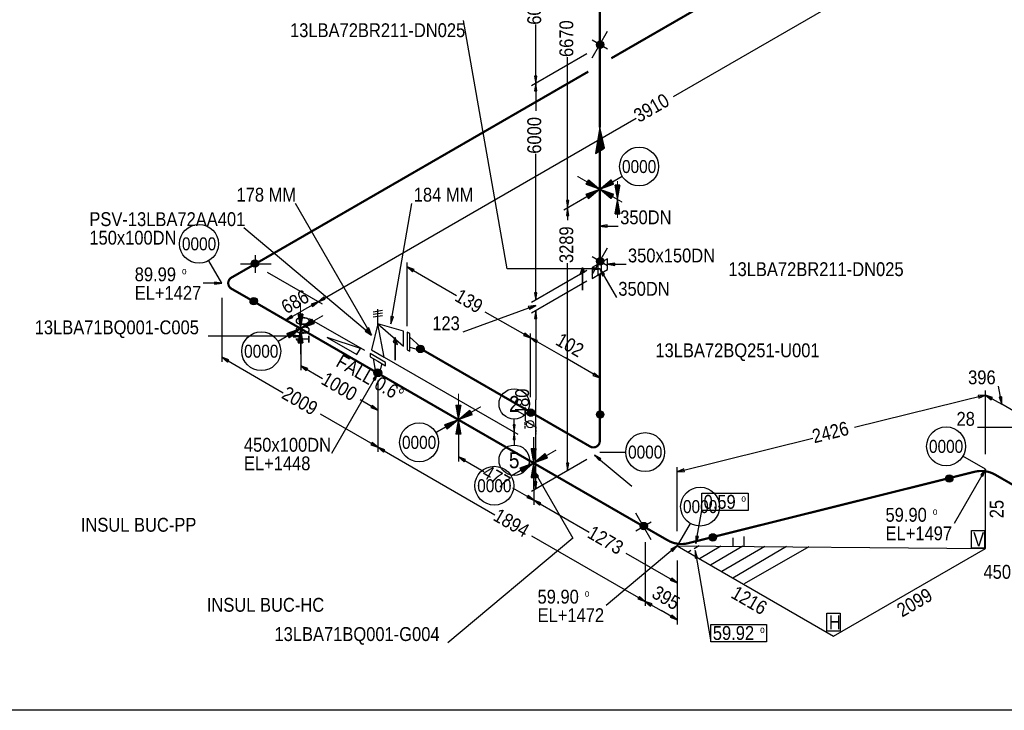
# Model space of a CAD drawing. Extents: x 0 to 841, y 0 to 594.
# Tile 1 of 4: x 178 to 444, y 10 to 196. Entities that reach past the tile are written whole.
import ezdxf
from ezdxf.enums import TextEntityAlignment as Align

# ---------------------------------------------------------------- set-up
doc = ezdxf.new("R2010")
doc.units = 0
doc.linetypes.add('GT100', pattern=[1, 0.666667, -0.333333])
doc.styles.add('ARIAL', font='arial.ttf')

msp = doc.modelspace()

# ---------------------------------------------------------------- linework, layer by layer
at = {"layer": 'ACE01', "color": 7}
for p, q in [((317.7, 181.2), (317.1, 181.2)), ((317.1, 177.2), (317.7, 177.2)), ((334.7, 150.65), (340.76, 154.15)), ((326.3, 147.6), (325.7, 147.6)), ((325.7, 143.6), (326.3, 143.6)), ((336.7, 140.4), (336.7, 141)), ((232.69, 125.3), (229.19, 131.36)), ((338.8, 130.1), (338.8, 130.7)), ((284.2, 128.4), (284.6, 129)), ((332.7, 129.5), (332.7, 128.9)), ((335.4, 127.3), (336, 127.7)), ((230.7, 125.6), (230.7, 125)), ((317.7, 122.7), (317.1, 122.7)), ((256.8, 119.6), (257.2, 119)), ((260.6, 121), (260.2, 121.6)), ((315.4, 119), (315.7, 118.3)), ((251.9, 116), (251.5, 116.6)), ((279, 116.2), (278.3, 116.3)), ((317.1, 115.8), (317.7, 115.8)), ((253.95, 113.05), (247.89, 109.55)), ((271.8, 112.8), (271.4, 112.3)), ((272.4, 113.2), (271.8, 112.8)), ((314.5, 111.8), (314.1, 111.2)), ((252, 111.3), (252, 110.7)), ((317.5, 109.2), (317.9, 109.8)), ((234.2, 104), (234.6, 104.6)), ((255.5, 101.7), (255.9, 102.3)), ((333.2, 101), (332.8, 100.4)), ((273.5, 99.5), (274.1, 99.1)), ((436.8, 95), (437, 94.3)), ((440.3, 93.8), (440.7, 94.4)), ((443.2, 94.6), (442.5, 94.5)), ((273.3, 92.3), (272.9, 91.7)), ((296.55, 88.45), (290.49, 84.95)), ((311.9, 87.1), (311.3, 87.1)), ((311.3, 83.1), (311.9, 83.1)), ((273.3, 82.3), (272.9, 81.7)), ((276.3, 79.7), (276.7, 80.3)), ((298.1, 77.1), (298.5, 77.7)), ((334.6, 77.4), (335, 77.9)), ((334.7, 79.7), (341.7, 79.7)), ((438.76, 75.11), (432.7, 78.61)), ((316.85, 76.75), (310.79, 73.25)), ((326.3, 76.7), (325.7, 76.7)), ((357.6, 74.5), (357.4, 75.2)), ((437.5, 73.6), (438.1, 73.2)), ((317.7, 71.7), (317.1, 71.7)), ((315.4, 68), (315, 67.4)), ((318.4, 65.4), (318.8, 66)), ((355.64, 54.39), (359.14, 60.45)), ((361.3, 56.9), (360.6, 57)), ((353.9, 53.4), (354.3, 52.9)), ((360.4, 51.1), (361.1, 51.2)), ((354.1, 45.7), (353.7, 45.1)), ((345.4, 40.7), (345, 40.1)), ((348.4, 38.1), (348.8, 38.7)), ((354.1, 35.7), (353.7, 35.1))]:
    msp.add_line(p, q, dxfattribs=at)
at = {"layer": 'ACE01', "color": 1}
msp.add_line((317.6, 72.8), (318.2, 73.2), dxfattribs=at)
at = {"layer": 'ACE01', "color": 7, "flags": 128}
for points in [[(10, 584), (831, 584), (831, 10), (10, 10), (10, 584)], [(439.2, 224.5), (354.5, 175.6)], [(317.4, 179.2), (317.4, 195.1)], [(332.6, 186.1), (336.8, 193.3)], [(336.8, 188.5), (332.6, 190.9)], [(331.2, 187.2), (316.3, 178.6)], [(331.2, 187.2), (316.3, 178.6)], [(326, 145.6), (326, 186.3)], [(317.4, 179.2), (317.4, 171.8)], [(258.7, 120.3), (344.5, 169.8)], [(317.4, 120.7), (317.4, 160.2)], [(273.1, 111.3), (252.6, 146.8)], [(278.3, 114.3), (284, 146.8)], [(326, 145.6), (326, 142.3)], [(273.1, 111.3), (238.6, 140.2)], [(334.7, 140.7), (339.7, 140.7)], [(241.8, 128.1), (241.8, 132.9)], [(332.6, 127.6), (336.8, 134.8)], [(237.7, 130.5), (246, 130.5)], [(282.7, 113.7), (282.7, 130.9)], [(326, 74.7), (326, 130.7)], [(336.8, 130), (332.6, 132.4)], [(334.7, 127.8), (335.2, 128.1), (335.2, 131), (334.2, 130.4), (334.2, 127.5), (336.8, 129), (336.8, 131.9), (332.6, 129.5), (332.6, 126.6), (334.7, 127.8)], [(336.8, 130.4), (341.8, 130.4)], [(244.9, 128.3), (259.8, 119.7)], [(244.9, 128.3), (259.8, 119.7)], [(282.7, 129.7), (296, 122)], [(331.2, 128.7), (316.3, 120.1)], [(331.2, 128.7), (316.3, 120.1)], [(330, 123.4), (330, 129.5), (330.6, 128.3), (329.4, 127.6), (330, 129.5), (330, 123.4)], [(334.7, 129.2), (339.2, 121.4)], [(232.7, 125.3), (227.7, 125.3)], [(331.2, 125.8), (316.3, 117.2)], [(331.2, 125.8), (316.3, 117.2)], [(236.2, 123.3), (251.1, 114.7)], [(232.7, 121.3), (232.7, 104.1)], [(273.5, 117.6), (276.1, 118)], [(273.5, 116.9), (276.1, 117.3)], [(274.8, 114.3), (274.8, 118.3)], [(317.4, 119.3), (297.7, 112.1)], [(316, 110.5), (303.8, 117.5)], [(317.4, 117.8), (317.4, 93.8)], [(271.3, 107.1), (256.4, 115.7)], [(274.8, 106.3), (276.5, 105.3), (274.8, 114.3), (273.1, 107.3), (274.8, 106.3)], [(273.5, 116.2), (276.1, 116.6)], [(274.8, 114.3), (281.7, 108.3), (281.7, 112.3), (274.8, 114.3)], [(271.3, 103), (256.4, 111.6)], [(316, 94.5), (316, 111.7)], [(316, 94.5), (316, 111.7)], [(254, 111), (229, 111)], [(254, 109), (254, 101.8)], [(279.5, 104.5), (279.5, 110.6), (278.9, 109.4), (280.1, 108.7), (279.5, 110.6), (279.5, 104.5)], [(283.4, 108), (286.2, 107.2), (286.2, 108.2), (283.4, 110.7)], [(232.7, 105.3), (249.3, 95.7)], [(275.9, 103.6), (275.2, 100.8), (274.3, 101.3), (273.6, 105)], [(276.5, 105.3), (312.6, 84.5)], [(276.5, 105.3), (312.6, 84.5)], [(254, 103), (259.9, 99.6)], [(274.8, 101), (262.3, 79.3)], [(274.8, 99), (274.8, 89.8)], [(274.8, 99), (274.8, 79.8)], [(334.7, 83.7), (334.7, 100.9)], [(274.8, 97), (274.8, 79.8)], [(438.8, 79.1), (438.8, 96.3)], [(438.8, 79.1), (438.8, 96.3)], [(274.8, 91), (270, 93.8)], [(317.4, 69.7), (317.4, 93.8)], [(438.8, 95.1), (403.4, 86.3)], [(274.8, 81), (259.3, 89.9)], [(449.6, 86.3), (436.6, 86.3)], [(296.6, 84.4), (296.6, 77.2)], [(355.6, 74.4), (392.2, 83.5)], [(274.8, 81), (306.4, 62.8)], [(296.6, 78.4), (303.4, 74.5)], [(331.2, 77.7), (316.3, 69.1)], [(331.2, 77.7), (325, 74.1)], [(333.3, 78.9), (343.3, 70.5)], [(355.6, 58.4), (355.6, 75.6)], [(438.8, 75.1), (430.3, 60.4)], [(438.8, 53.7), (438.8, 75.1)], [(316.9, 66.7), (311.2, 70)], [(316.9, 66.7), (331.8, 58.1)], [(362.2, 68.6), (374.7, 68.6), (374.7, 63.9), (362.2, 63.9), (362.2, 68.6)], [(360.6, 55), (362.2, 63.9)], [(348.6, 56), (344.4, 63.2)], [(348.6, 60.8), (344.4, 58.4)], [(435, 58.5), (438.5, 58.5), (438.5, 53.8), (435, 53.8), (435, 58.5)], [(346.9, 39.4), (316.4, 57)], [(370.6, 56.6), (370.6, 54.3)], [(373.6, 56.9), (373.6, 54.2)], [(355.6, 54.4), (336.4, 38.3)], [(346.9, 55.4), (346.9, 38.2)], [(346.9, 55.4), (346.9, 38.2)], [(355.6, 54.4), (397.8, 30)], [(355.6, 54.4), (438.8, 53.7)], [(361.5, 54.4), (360.2, 53.6)], [(361.6, 54.4), (361.6, 54.3)], [(367.4, 54.3), (361.6, 50.9)], [(373.3, 54.3), (364.6, 49.2)], [(379.2, 54.2), (367.6, 47.5)], [(385.1, 54.2), (370.6, 45.7)], [(391.1, 54.1), (373.7, 44.1)], [(397.8, 30), (438.8, 53.7)], [(355.6, 44.4), (341.8, 52.3)], [(359.3, 53.1), (358.6, 52.7)], [(360.4, 53.1), (364.7, 28.5)], [(355.6, 50.4), (355.6, 33.2)], [(355.6, 50.4), (355.6, 43.2)], [(396, 36.2), (399.6, 36.2), (399.6, 31.4), (396, 31.4), (396, 36.2)], [(364.7, 33.2), (379.7, 33.2), (379.7, 28.5), (364.7, 28.5), (364.7, 33.2)]]:
    msp.add_lwpolyline(points, dxfattribs=at)
at = {"layer": 'ACE01', "color": 5, "const_width": 0.6, "flags": 128}
for points in [[(337.8, 186), (421.9, 234.5)], [(334.7, 189.2), (334.7, 211.5)], [(334.7, 167.4), (334.7, 189.2)], [(241.4, 130.3), (331.6, 182.4)], [(334.7, 150.6), (334.7, 161)], [(334.7, 130.7), (334.7, 150.6)], [(235.3, 126.8), (241.4, 130.3)], [(334.7, 89.7), (334.7, 127.8)], [(241.4, 120.3), (235.3, 123.8)], [(254, 113), (241.4, 120.3)], [(274.8, 101), (254, 113)], [(286.2, 107.7), (316, 90.5)], [(296.6, 88.4), (274.8, 101)], [(316, 90.5), (332.1, 81.2)], [(316.9, 76.7), (296.6, 88.4)], [(334.7, 82.7), (334.7, 89.7)], [(346.9, 59.4), (316.9, 76.7)], [(435.9, 74.4), (429.1, 72.7)], [(429.1, 72.7), (365.3, 56.8)], [(447.5, 70.1), (441.4, 73.6)], [(353, 55.9), (346.9, 59.4)], [(365.3, 56.8), (358.5, 55.1)]]:
    msp.add_lwpolyline(points, dxfattribs=at)
at = {"layer": 'ACE01', "flags": 128}
for points in [[(334.7, 129.2), (309.7, 129.2), (297.9, 196.2)], [(317.1, 181.2), (317.4, 179.2), (317.7, 181.2)], [(317.7, 177.2), (317.4, 179.2), (317.1, 177.2)], [(334.7, 161), (336, 161.8), (334.7, 167.4), (333.5, 160.3), (335.9, 161.7), (334.7, 166.8), (333.6, 160.4), (335.7, 161.6), (334.7, 166.1), (333.8, 160.5), (335.5, 161.5), (334.7, 165.5), (334, 160.6), (335.4, 161.4), (334.7, 164.9), (334.1, 160.7), (335.2, 161.3), (334.7, 164.3), (334.3, 160.8), (335, 161.2), (334.7, 163.7), (334.5, 160.9), (334.9, 161.1), (334.7, 163.1), (334.6, 161), (334.7, 161), (334.7, 167.4)], [(325.7, 147.6), (326, 145.6), (326.3, 147.6)], [(326.3, 143.6), (326, 145.6), (325.7, 143.6)], [(336.7, 141), (334.7, 140.7), (336.7, 140.4)], [(338.8, 130.7), (336.8, 130.4), (338.8, 130.1)], [(284.6, 129), (282.7, 129.7), (284.2, 128.4)], [(332.7, 128.9), (334.7, 129.2), (332.7, 129.5)], [(336, 127.7), (334.7, 129.2), (335.4, 127.3)], [(230.7, 125), (232.7, 125.3), (230.7, 125.6)], [(317.1, 122.7), (317.4, 120.7), (317.7, 122.7)], [(315.7, 118.3), (317.4, 119.3), (315.4, 119)], [(278.3, 116.3), (278.3, 114.3), (279, 116.2)], [(271.4, 112.3), (273.1, 111.3), (271.8, 112.8)], [(271.8, 112.8), (273.1, 111.3), (272.4, 113.2)], [(252, 110.7), (254, 111), (252, 111.3)], [(234.6, 104.6), (232.7, 105.3), (234.2, 104)], [(255.9, 102.3), (254, 103), (255.5, 101.7)], [(274.1, 99.1), (274.8, 101), (273.5, 99.5)], [(272.9, 91.7), (274.8, 91), (273.3, 92.3)], [(311.3, 87.1), (311.6, 85.1), (311.9, 87.1)], [(272.9, 81.7), (274.8, 81), (273.3, 82.3)], [(276.7, 80.3), (274.8, 81), (276.3, 79.7)], [(298.5, 77.7), (296.6, 78.4), (298.1, 77.1)], [(335, 77.9), (333.3, 78.9), (334.6, 77.4)], [(316.9, 74.7), (327.4, 56.5), (293.7, 28.2)], [(325.7, 76.7), (326, 74.7), (326.3, 76.7)], [(357.4, 75.2), (355.6, 74.4), (357.6, 74.5)], [(438.1, 73.2), (438.8, 75.1), (437.5, 73.6)], [(315, 67.4), (316.9, 66.7), (315.4, 68)], [(318.8, 66), (316.9, 66.7), (318.4, 65.4)], [(360.6, 57), (360.6, 55), (361.3, 56.9)], [(354.3, 52.9), (355.6, 54.4), (353.9, 53.4)], [(361.1, 51.2), (360.4, 53.1), (360.4, 51.1)], [(353.7, 45.1), (355.6, 44.4), (354.1, 45.7)]]:
    msp.add_lwpolyline(points, dxfattribs=at)
at = {"layer": 'ACE01', "color": 4, "const_width": 0.3}
for points in [[(334.48, 150.78), (328.64, 154.15)], [(334.92, 150.78), (340.76, 154.15)], [(331.64, 153.23), (330.94, 152.01)], [(330.94, 152.01), (334.7, 150.65)], [(331.8, 152.97), (331.24, 152)], [(331.24, 152), (334.25, 150.91)], [(331.95, 152.72), (331.53, 151.99)], [(331.53, 151.99), (333.79, 151.18)], [(334.7, 150.65), (331.64, 153.23)], [(334.25, 150.91), (331.8, 152.97)], [(332.11, 152.47), (331.83, 151.98)], [(331.83, 151.98), (333.34, 151.44)], [(333.79, 151.18), (331.95, 152.72)], [(333.34, 151.44), (332.11, 152.47)], [(332.27, 152.22), (332.13, 151.97)], [(332.13, 151.97), (332.88, 151.7)], [(332.88, 151.7), (332.27, 152.22)], [(337.76, 153.23), (334.7, 150.65)], [(334.7, 150.65), (338.46, 152.01)], [(337.6, 152.97), (335.15, 150.91)], [(335.15, 150.91), (338.16, 152)], [(337.45, 152.72), (335.61, 151.18)], [(335.61, 151.18), (337.87, 151.99)], [(337.29, 152.47), (336.06, 151.44)], [(336.06, 151.44), (337.57, 151.98)], [(337.13, 152.22), (336.52, 151.7)], [(336.52, 151.7), (337.27, 151.97)], [(337.27, 151.97), (337.13, 152.22)], [(337.57, 151.98), (337.29, 152.47)], [(337.87, 151.99), (337.45, 152.72)], [(338.16, 152), (337.6, 152.97)], [(338.46, 152.01), (337.76, 153.23)], [(340.16, 151.84), (338.76, 151.84)], [(338.76, 151.84), (339.46, 147.9)], [(340.02, 151.58), (338.9, 151.58)], [(338.9, 151.58), (339.46, 148.43)], [(339.88, 151.31), (339.04, 151.31)], [(339.04, 151.31), (339.46, 148.95)], [(339.46, 142.9), (339.46, 152.9)], [(339.46, 147.9), (340.16, 151.84)], [(339.46, 148.43), (340.02, 151.58)], [(339.46, 148.95), (339.88, 151.31)], [(334.48, 150.53), (328.64, 147.15)], [(334.7, 150.65), (330.94, 149.29)], [(330.94, 149.29), (331.64, 148.07)], [(334.25, 150.39), (331.24, 149.3)], [(331.24, 149.3), (331.8, 148.33)], [(333.79, 150.12), (331.53, 149.31)], [(331.53, 149.31), (331.95, 148.58)], [(331.64, 148.07), (334.7, 150.65)], [(331.8, 148.33), (334.25, 150.39)], [(333.34, 149.86), (331.83, 149.32)], [(331.83, 149.32), (332.11, 148.83)], [(331.95, 148.58), (333.79, 150.12)], [(332.11, 148.83), (333.34, 149.86)], [(332.88, 149.6), (332.13, 149.33)], [(332.13, 149.33), (332.27, 149.08)], [(332.27, 149.08), (332.88, 149.6)], [(334.7, 150.65), (337.76, 148.07)], [(338.46, 149.29), (334.7, 150.65)], [(334.92, 150.53), (340.76, 147.15)], [(335.15, 150.39), (337.6, 148.33)], [(338.16, 149.3), (335.15, 150.39)], [(335.61, 150.12), (337.45, 148.58)], [(337.87, 149.31), (335.61, 150.12)], [(336.06, 149.86), (337.29, 148.83)], [(337.57, 149.32), (336.06, 149.86)], [(336.52, 149.6), (337.13, 149.08)], [(337.27, 149.33), (336.52, 149.6)], [(337.13, 149.08), (337.27, 149.33)], [(337.29, 148.83), (337.57, 149.32)], [(337.45, 148.58), (337.87, 149.31)], [(337.6, 148.33), (338.16, 149.3)], [(337.76, 148.07), (338.46, 149.29)], [(339.74, 151.05), (339.18, 151.05)], [(339.18, 151.05), (339.46, 149.48)], [(339.6, 150.79), (339.32, 150.79)], [(339.32, 150.79), (339.46, 150)], [(339.46, 149.48), (339.74, 151.05)], [(339.46, 150), (339.6, 150.79)], [(339.46, 147.9), (338.76, 143.96)], [(339.46, 147.37), (338.9, 144.22)], [(339.46, 146.85), (339.04, 144.49)], [(339.46, 146.32), (339.18, 144.75)], [(340.16, 143.96), (339.46, 147.9)], [(340.02, 144.22), (339.46, 147.37)], [(339.88, 144.49), (339.46, 146.85)], [(339.74, 144.75), (339.46, 146.32)], [(338.76, 143.96), (340.16, 143.96)], [(338.9, 144.22), (340.02, 144.22)], [(339.04, 144.49), (339.88, 144.49)], [(339.18, 144.75), (339.74, 144.75)], [(339.46, 145.8), (339.32, 145.01)], [(339.32, 145.01), (339.6, 145.01)], [(339.6, 145.01), (339.46, 145.8)], [(253.95, 113.3), (253.95, 120.05)], [(254.65, 116.99), (253.25, 116.99)], [(253.25, 116.99), (253.95, 113.05)], [(253.95, 113.05), (254.65, 116.99)], [(254.51, 116.73), (253.39, 116.73)], [(253.39, 116.73), (253.95, 113.58)], [(254.37, 116.46), (253.53, 116.46)], [(253.53, 116.46), (253.95, 114.1)], [(254.23, 116.2), (253.67, 116.2)], [(253.67, 116.2), (253.95, 114.63)], [(254.09, 115.94), (253.81, 115.94)], [(253.81, 115.94), (253.95, 115.15)], [(253.95, 113.58), (254.51, 116.73)], [(253.95, 114.1), (254.37, 116.46)], [(253.95, 114.63), (254.23, 116.2)], [(253.95, 115.15), (254.09, 115.94)], [(257.01, 115.63), (253.95, 113.05)], [(253.95, 113.05), (257.71, 114.41)], [(254.17, 113.18), (260.01, 116.55)], [(256.85, 115.37), (254.4, 113.31)], [(254.4, 113.31), (257.41, 114.4)], [(256.7, 115.12), (254.86, 113.58)], [(254.86, 113.58), (257.12, 114.39)], [(256.54, 114.87), (255.31, 113.84)], [(255.31, 113.84), (256.82, 114.38)], [(256.38, 114.62), (255.77, 114.1)], [(255.77, 114.1), (256.52, 114.37)], [(256.52, 114.37), (256.38, 114.62)], [(256.82, 114.38), (256.54, 114.87)], [(257.12, 114.39), (256.7, 115.12)], [(257.41, 114.4), (256.85, 115.37)], [(257.71, 114.41), (257.01, 115.63)], [(253.73, 112.93), (247.89, 109.55)], [(253.95, 113.05), (250.19, 111.69)], [(250.19, 111.69), (250.89, 110.47)], [(253.5, 112.79), (250.49, 111.7)], [(250.49, 111.7), (251.05, 110.73)], [(253.04, 112.52), (250.78, 111.71)], [(250.78, 111.71), (251.2, 110.98)], [(250.89, 110.47), (253.95, 113.05)], [(251.05, 110.73), (253.5, 112.79)], [(252.59, 112.26), (251.08, 111.72)], [(251.08, 111.72), (251.36, 111.23)], [(251.2, 110.98), (253.04, 112.52)], [(251.36, 111.23), (252.59, 112.26)], [(252.13, 112), (251.38, 111.73)], [(251.38, 111.73), (251.52, 111.48)], [(251.52, 111.48), (252.13, 112)], [(253.95, 113.05), (253.25, 109.11)], [(253.95, 112.52), (253.39, 109.37)], [(253.95, 112), (253.53, 109.64)], [(253.95, 111.47), (253.67, 109.9)], [(254.65, 109.11), (253.95, 113.05)], [(253.95, 112.8), (253.95, 106.05)], [(254.51, 109.37), (253.95, 112.52)], [(254.37, 109.64), (253.95, 112)], [(254.23, 109.9), (253.95, 111.47)], [(253.25, 109.11), (254.65, 109.11)], [(253.39, 109.37), (254.51, 109.37)], [(253.53, 109.64), (254.37, 109.64)], [(253.67, 109.9), (254.23, 109.9)], [(253.95, 110.95), (253.81, 110.16)], [(253.81, 110.16), (254.09, 110.16)], [(254.09, 110.16), (253.95, 110.95)], [(296.55, 88.7), (296.55, 95.45)], [(297.25, 92.39), (295.85, 92.39)], [(295.85, 92.39), (296.55, 88.45)], [(297.11, 92.13), (295.99, 92.13)], [(295.99, 92.13), (296.55, 88.98)], [(296.97, 91.86), (296.13, 91.86)], [(296.13, 91.86), (296.55, 89.5)], [(296.83, 91.6), (296.27, 91.6)], [(296.27, 91.6), (296.55, 90.03)], [(296.69, 91.34), (296.41, 91.34)], [(296.41, 91.34), (296.55, 90.55)], [(296.55, 88.45), (297.25, 92.39)], [(296.55, 88.98), (297.11, 92.13)], [(296.55, 89.5), (296.97, 91.86)], [(296.55, 90.03), (296.83, 91.6)], [(296.55, 90.55), (296.69, 91.34)], [(299.61, 91.03), (296.55, 88.45)], [(296.77, 88.57), (302.61, 91.95)], [(299.45, 90.77), (297, 88.71)], [(299.3, 90.52), (297.46, 88.98)], [(299.14, 90.27), (297.91, 89.24)], [(299.42, 89.78), (299.14, 90.27)], [(299.72, 89.79), (299.3, 90.52)], [(300.01, 89.8), (299.45, 90.77)], [(300.31, 89.81), (299.61, 91.03)], [(296.33, 88.32), (290.49, 84.95)], [(296.55, 88.45), (292.79, 87.09)], [(296.1, 88.19), (293.09, 87.1)], [(295.64, 87.92), (293.38, 87.11)], [(293.49, 85.87), (296.55, 88.45)], [(293.65, 86.13), (296.1, 88.19)], [(295.19, 87.66), (293.68, 87.12)], [(293.8, 86.38), (295.64, 87.92)], [(293.96, 86.63), (295.19, 87.66)], [(296.55, 88.45), (295.85, 84.51)], [(296.55, 87.92), (295.99, 84.77)], [(296.55, 88.45), (300.31, 89.81)], [(297.25, 84.51), (296.55, 88.45)], [(296.55, 88.2), (296.55, 81.45)], [(297.11, 84.77), (296.55, 87.92)], [(297, 88.71), (300.01, 89.8)], [(297.46, 88.98), (299.72, 89.79)], [(297.91, 89.24), (299.42, 89.78)], [(298.98, 90.02), (298.37, 89.5)], [(298.37, 89.5), (299.12, 89.77)], [(299.12, 89.77), (298.98, 90.02)], [(292.79, 87.09), (293.49, 85.87)], [(293.09, 87.1), (293.65, 86.13)], [(293.38, 87.11), (293.8, 86.38)], [(293.68, 87.12), (293.96, 86.63)], [(294.73, 87.4), (293.98, 87.13)], [(293.98, 87.13), (294.12, 86.88)], [(294.12, 86.88), (294.73, 87.4)], [(296.55, 87.4), (296.13, 85.04)], [(296.13, 85.04), (296.97, 85.04)], [(296.55, 86.87), (296.27, 85.3)], [(296.27, 85.3), (296.83, 85.3)], [(296.55, 86.35), (296.41, 85.56)], [(296.41, 85.56), (296.69, 85.56)], [(296.97, 85.04), (296.55, 87.4)], [(296.83, 85.3), (296.55, 86.87)], [(296.69, 85.56), (296.55, 86.35)], [(295.85, 84.51), (297.25, 84.51)], [(295.99, 84.77), (297.11, 84.77)], [(316.85, 77), (316.85, 83.75)], [(317.55, 80.69), (316.15, 80.69)], [(316.15, 80.69), (316.85, 76.75)], [(317.41, 80.43), (316.29, 80.43)], [(316.29, 80.43), (316.85, 77.28)], [(317.27, 80.16), (316.43, 80.16)], [(316.43, 80.16), (316.85, 77.8)], [(317.13, 79.9), (316.57, 79.9)], [(316.57, 79.9), (316.85, 78.33)], [(316.99, 79.64), (316.71, 79.64)], [(316.71, 79.64), (316.85, 78.85)], [(316.85, 76.75), (317.55, 80.69)], [(316.85, 77.28), (317.41, 80.43)], [(316.85, 77.8), (317.27, 80.16)], [(316.85, 78.33), (317.13, 79.9)], [(316.85, 78.85), (316.99, 79.64)], [(317.07, 76.88), (322.91, 80.25)], [(319.91, 79.33), (316.85, 76.75)], [(316.85, 76.75), (320.61, 78.11)], [(319.75, 79.07), (317.3, 77.01)], [(317.3, 77.01), (320.31, 78.1)], [(319.6, 78.82), (317.76, 77.28)], [(317.76, 77.28), (320.02, 78.09)], [(319.44, 78.57), (318.21, 77.54)], [(318.21, 77.54), (319.72, 78.08)], [(319.28, 78.32), (318.67, 77.8)], [(318.67, 77.8), (319.42, 78.07)], [(319.42, 78.07), (319.28, 78.32)], [(319.72, 78.08), (319.44, 78.57)], [(320.02, 78.09), (319.6, 78.82)], [(320.31, 78.1), (319.75, 79.07)], [(320.61, 78.11), (319.91, 79.33)], [(316.63, 76.62), (310.79, 73.25)], [(316.85, 76.75), (313.09, 75.39)], [(313.09, 75.39), (313.79, 74.17)], [(316.4, 76.49), (313.39, 75.4)], [(313.39, 75.4), (313.95, 74.43)], [(315.94, 76.22), (313.68, 75.41)], [(313.68, 75.41), (314.1, 74.68)], [(313.79, 74.17), (316.85, 76.75)], [(313.95, 74.43), (316.4, 76.49)], [(315.49, 75.96), (313.98, 75.42)], [(313.98, 75.42), (314.26, 74.93)], [(314.1, 74.68), (315.94, 76.22)], [(314.26, 74.93), (315.49, 75.96)], [(315.03, 75.7), (314.28, 75.43)], [(314.28, 75.43), (314.42, 75.18)], [(314.42, 75.18), (315.03, 75.7)], [(316.85, 76.75), (316.15, 72.81)], [(316.85, 76.22), (316.29, 73.07)], [(316.85, 75.7), (316.43, 73.34)], [(316.85, 75.17), (316.57, 73.6)], [(316.85, 74.65), (316.71, 73.86)], [(317.55, 72.81), (316.85, 76.75)], [(316.85, 76.5), (316.85, 69.75)], [(317.41, 73.07), (316.85, 76.22)], [(317.27, 73.34), (316.85, 75.7)], [(317.13, 73.6), (316.85, 75.17)], [(316.99, 73.86), (316.85, 74.65)], [(316.15, 72.81), (317.55, 72.81)], [(316.29, 73.07), (317.41, 73.07)], [(316.43, 73.34), (317.27, 73.34)], [(316.57, 73.6), (317.13, 73.6)], [(316.71, 73.86), (316.99, 73.86)]]:
    msp.add_lwpolyline(points, dxfattribs=at)
at = {"layer": 'ACE01', "color": 3, "flags": 128}
for points in [[(331.2, 148.6), (325, 145)], [(331.2, 148.6), (325, 145)], [(258.7, 120.3), (254.4, 117.8)], [(250, 115.3), (254.4, 117.8)], [(316, 110.5), (325.4, 105.1)], [(334.7, 99.7), (325.4, 105.1)], [(443.2, 92.6), (442.3, 97.5)], [(438.8, 95.1), (443.2, 92.6)], [(447.5, 90.1), (443.2, 92.6)], [(316.9, 72.7), (316.9, 65.5)], [(316.9, 72.7), (316.9, 65.5)], [(346.9, 39.4), (351.3, 36.9)], [(355.6, 34.4), (351.3, 36.9)]]:
    msp.add_lwpolyline(points, dxfattribs=at)
at = {"layer": 'ACE01', "color": 5, "const_width": 0.6, "flags": 128}
for points in [[(235.3, 123.8, -0.57736), (235.3, 126.8)], [(332.1, 81.2, 0.577127), (334.7, 82.7)], [(441.4, 73.6, 0.191875), (435.9, 74.4)], [(358.5, 55.1, -0.196871), (353, 55.9)]]:
    msp.add_lwpolyline(points, format="xyb", dxfattribs=at)
at = {"layer": 'ACE01', "color": 2, "flags": 128}
for points in [[(257.2, 119), (258.7, 120.3), (256.8, 119.6)], [(260.2, 121.6), (258.7, 120.3), (260.6, 121)], [(317.7, 115.8), (317.4, 117.8), (317.1, 115.8)], [(251.5, 116.6), (250, 115.3), (251.9, 116)], [(282.7, 109.7), (282.7, 107.3), (283.4, 106.9), (283.4, 111.7), (282.7, 112.1), (282.7, 109.7)], [(314.1, 111.2), (316, 110.5), (314.5, 111.8)], [(317.9, 109.8), (316, 110.5), (317.5, 109.2)], [(274.8, 104.2), (276.9, 103), (276.9, 103.9), (272.7, 106.3), (272.7, 105.4), (274.8, 104.2)], [(332.8, 100.4), (334.7, 99.7), (333.2, 101)], [(437, 94.3), (438.8, 95.1), (436.8, 95)], [(440.7, 94.4), (438.8, 95.1), (440.3, 93.8)], [(442.5, 94.5), (443.2, 92.6), (443.2, 94.6)], [(311.6, 85.1), (311.6, 88.6)], [(311.9, 83.1), (311.6, 85.1), (311.3, 83.1)], [(311.6, 85.1), (311.6, 81.6)], [(317.1, 71.7), (317.4, 69.7), (317.7, 71.7)], [(345, 40.1), (346.9, 39.4), (345.4, 40.7)], [(348.8, 38.7), (346.9, 39.4), (348.4, 38.1)], [(353.7, 35.1), (355.6, 34.4), (354.1, 35.7)]]:
    msp.add_lwpolyline(points, dxfattribs=at)
at = {"layer": 'ACE01', "color": 5, "flags": 128}
msp.add_lwpolyline([(261.1, 110.6), (269.1, 106), (270.1, 107.7), (261.1, 110.6)], dxfattribs=at)
at = {"layer": 'ACE01', "color": 4, "flags": 128}
msp.add_lwpolyline([(316, 90.5), (314.6, 91.3), (314.6, 88.1), (317.4, 86.5), (317.4, 89.7), (316, 90.5)], dxfattribs=at)
at = {"layer": 'ACE01', "color": 7, "linetype": 'GT100', "flags": 128}
msp.add_lwpolyline([(314.6, 86.1), (314.6, 88.1), (317.4, 86.5), (317.4, 84.5)], dxfattribs=at)
at = {"layer": 'ACE01', "color": 1, "flags": 128}
msp.add_lwpolyline([(318.2, 73.2), (316.9, 74.7), (317.6, 72.8)], dxfattribs=at)
at = {"layer": 'ACE01', "color": 2}
for centre, radius in [((334.81, 189.67), 1), ((334.81, 189.67), 0.85), ((334.81, 189.67), 0.7), ((334.81, 189.67), 0.55), ((334.81, 189.67), 0.4), ((334.81, 189.67), 0.25), ((241.64, 130.59), 1), ((241.64, 130.59), 0.85), ((241.64, 130.59), 0.7), ((241.64, 130.59), 0.55), ((241.64, 130.59), 0.4), ((241.64, 130.59), 0.25), ((334.81, 131.17), 1), ((334.81, 131.17), 0.85), ((334.81, 131.17), 0.7), ((334.81, 131.17), 0.55), ((334.81, 131.17), 0.4), ((334.81, 131.17), 0.25), ((241.31, 120.46), 1), ((241.31, 120.46), 0.85), ((241.31, 120.46), 0.7), ((241.31, 120.46), 0.55), ((241.31, 120.46), 0.4), ((241.31, 120.46), 0.25), ((286.29, 107.54), 1), ((286.29, 107.54), 0.85), ((286.29, 107.54), 0.7), ((286.29, 107.54), 0.55), ((286.29, 107.54), 0.4), ((286.29, 107.54), 0.25), ((274.71, 101.16), 1), ((274.71, 101.16), 0.85), ((274.89, 101.06), 1), ((274.71, 101.16), 0.7), ((274.89, 101.06), 0.85), ((274.71, 101.16), 0.55), ((274.89, 101.06), 0.7), ((274.71, 101.16), 0.4), ((274.89, 101.06), 0.55), ((274.71, 101.16), 0.25), ((274.89, 101.06), 0.4), ((274.89, 101.06), 0.25), ((316.09, 90.34), 1), ((316.09, 90.34), 1), ((316.09, 90.34), 0.85), ((316.09, 90.34), 0.85), ((316.09, 90.34), 0.7), ((316.09, 90.34), 0.7), ((316.09, 90.34), 0.55), ((316.09, 90.34), 0.55), ((316.09, 90.34), 0.4), ((316.09, 90.34), 0.4), ((316.09, 90.34), 0.25), ((316.09, 90.34), 0.25), ((334.79, 89.86), 1), ((334.79, 89.86), 0.85), ((334.79, 89.86), 0.7), ((334.79, 89.86), 0.55), ((315.91, 87.24), 1), ((334.79, 89.86), 0.4), ((334.79, 89.86), 0.25), ((429, 72.57), 1), ((429, 72.57), 0.85), ((429, 72.57), 0.7), ((429, 72.57), 0.55), ((429, 72.57), 0.4), ((429, 72.57), 0.25), ((346.56, 59.74), 1), ((346.56, 59.74), 0.85), ((346.56, 59.74), 0.7), ((346.56, 59.74), 0.55), ((346.56, 59.74), 0.4), ((346.56, 59.74), 0.25), ((365.2, 56.67), 1), ((365.2, 56.67), 0.85), ((365.2, 56.67), 0.7), ((365.2, 56.67), 0.55), ((365.2, 56.67), 0.4), ((365.2, 56.67), 0.25)]:
    msp.add_circle(centre, radius, dxfattribs=at)
at = {"layer": 'ACE01', "color": 6}
for centre in [(345.31, 156.78), (226.56, 135.91), (243.34, 106.93), (285.94, 82.32), (428.15, 81.24), (346.95, 79.7), (306.24, 70.62), (361.77, 64.99)]:
    msp.add_circle(centre, 5.25, dxfattribs=at)
at = {"layer": 'ACE01', "color": 4}
for centre, radius in [((334.7, 150.65), 0.25), ((253.95, 113.05), 0.25), ((311.6, 92.7), 4.1), ((296.55, 88.45), 0.25), ((311.6, 77.5), 4.1), ((316.85, 76.75), 0.25)]:
    msp.add_circle(centre, radius, dxfattribs=at)

# ---------------------------------------------------------------- texts
at = {"layer": 'ACE01', "color": 2, "style": 'ARIAL', "width": 0.85}
for s, rotation, p in [('6000', 90, (318.88, 195.06)), ('6670', 90, (327.54, 186.34)), ('3910', 30, (345.27, 168.53)), ('6000', 90, (318.88, 160.24)), ('3289', 90, (327.54, 130.72)), ('686', 29.6045, (250.14, 116.85)), ('139', -30, (295.26, 120.73)), ('160', 90, (256.4, 108.91)), ('102', 330.124, (322.5, 108.84)), ('FALL 0.6°', -29.9816, (263.22, 103.04)), ('1000', -30, (259.2, 98.27)), ('2009', -30, (248.55, 94.42)), ('480', 90, (315.6, 89.42)), ('2426', 14, (392.57, 82.05)), ('477', -30, (302.66, 73.18)), ('25', 90, (443.66, 61.83)), ('1894', -30, (305.65, 61.47)), ('1273', -30, (331.05, 56.82)), ('395', 329.8265, (348.42, 40.65)), ('1216', -30, (369.82, 40.56)), ('2099', 30, (416.27, 35.02))]:
    msp.add_text(s, height=3.75, rotation=rotation, dxfattribs=at).set_placement(p)
for s, height, p in [('13LBA72BR211-DN025', 3.75, (251.11, 191.7)), ('178 MM', 3.75, (236.67, 147.3)), ('184 MM', 3.75, (284.5, 147.3)), ('PSV-13LBA72AA401', 3.75, (196.96, 140.7)), ('350DN', 3.75, (340.2, 141.2)), ('150x100DN', 3.75, (196.96, 135.7)), ('350x150DN', 3.75, (342.3, 130.9)), ('13LBA72BR211-DN025', 3.75, (369.4, 127.2)), ('89.99', 3.75, (209.2, 125.8)), ('o', 1.88, (221.95, 127.67)), ('350DN', 3.75, (339.7, 121.9)), ('EL+1427', 3.75, (209.2, 120.8)), ('13LBA71BQ001-C005', 3.75, (182.21, 111.5)), ('123', 3.75, (289.49, 112.6)), ('13LBA72BQ251-U001', 3.75, (349.7, 105.3)), ('396', 3.75, (434.09, 98)), ('28', 3.75, (430.96, 86.8)), ('450x100DN', 3.75, (238.66, 79.8)), ('EL+1448', 3.75, (238.66, 74.8)), ('0.59', 3.75, (362.7, 64.4)), ('o', 1.88, (372.9, 66.28)), ('59.90', 3.75, (411.8, 60.9)), ('o', 1.88, (424.55, 62.77)), ('INSUL BUC-PP', 3.75, (194.66, 58.2)), ('EL+1497', 3.75, (411.8, 55.9)), ('V', 3.75, (435.46, 54.27)), ('450DN', 3.75, (438.24, 45.5)), ('59.90', 3.75, (317.9, 38.8)), ('INSUL BUC-HC', 3.75, (228.66, 36.6)), ('o', 1.88, (330.65, 40.67)), ('EL+1472', 3.75, (317.9, 33.8)), ('H', 3.75, (396.51, 31.9)), ('13LBA71BQ001-G004', 3.75, (246.91, 28.7)), ('59.92', 3.75, (365.2, 29)), ('o', 1.88, (377.95, 30.88))]:
    msp.add_text(s, height=height, dxfattribs=at).set_placement(p)
for p in [(345.31, 156.78), (226.56, 135.91), (243.34, 106.93), (285.94, 82.32), (428.15, 81.24), (346.95, 79.7), (306.24, 70.62), (361.77, 64.99)]:
    msp.add_text('0000', height=3.5, dxfattribs=at).set_placement(p, align=Align.MIDDLE)
for s, p in [('2', (311.6, 92.7)), ('5', (311.6, 77.5))]:
    msp.add_text(s, height=4.3, dxfattribs=at).set_placement(p, align=Align.MIDDLE_CENTER)

doc.saveas('drawing.dxf')
